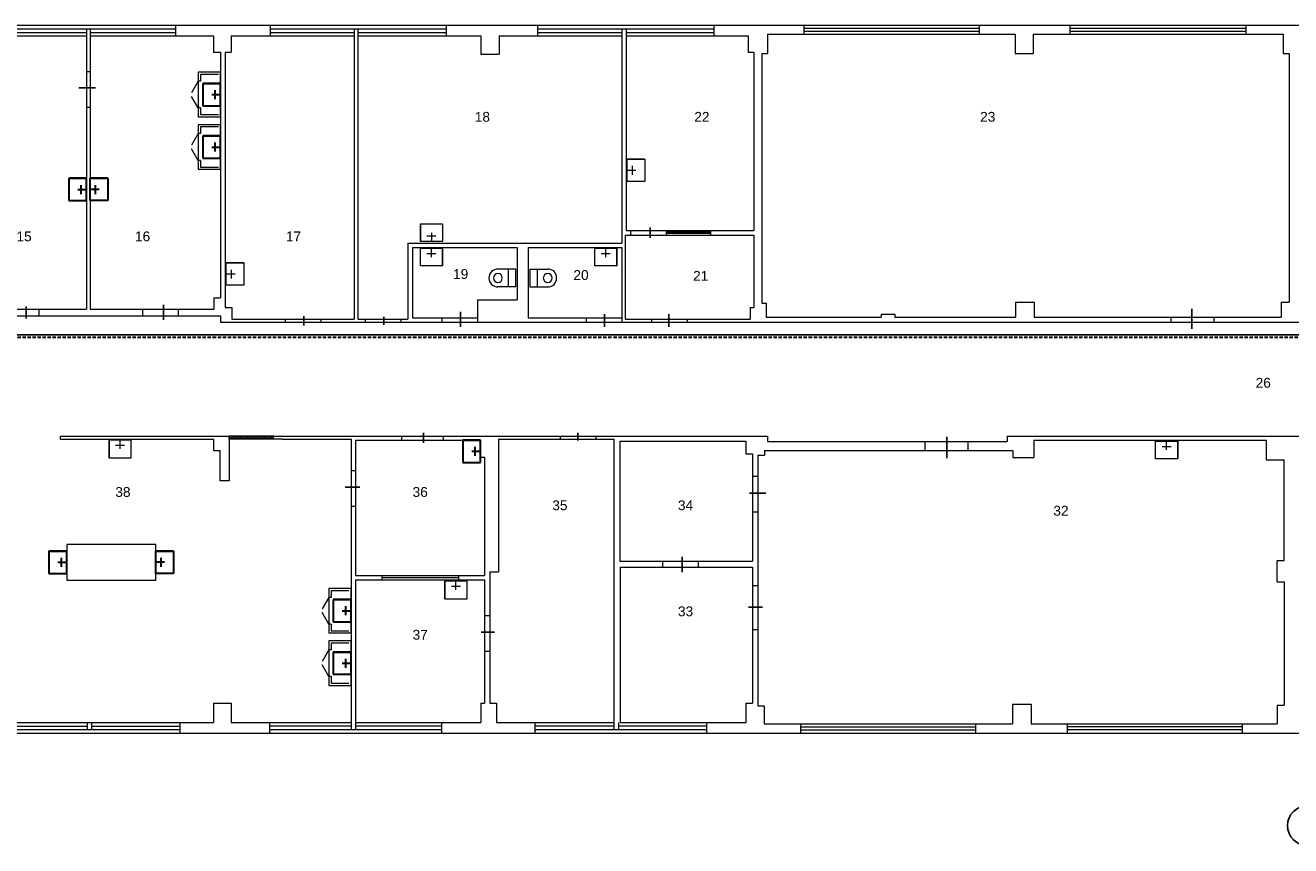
# Model space of a CAD drawing. Header units: millimetres. Extents: x -1662057 to -197461, y -941126 to 63888.
# Tile 158 of 209: x -1623283 to -1594859, y -314700 to -296276. Entities that reach past the tile are written whole.
import ezdxf

# ---------------------------------------------------------------- set-up
doc = ezdxf.new("R2010")
doc.units = ezdxf.units.MM
doc.linetypes.add('( DASHED )', pattern=[0.75, 0.5, -0.25])
doc.layers.get('0').update_dxf_attribs({"linetype": 'CONTINUOUS'})
for name, color, linetype, lineweight in [('1_eksplikacija', 8, 'CONTINUOUS', 15), ('1_ESOSAS_SIENAS', 7, 'CONTINUOUS', 30), ('1_PROJ_SIENAS', 6, 'CONTINUOUS', 25), ('1_sanehnika', 8, 'CONTINUOUS', 15), ('S-GRID-IDEN', 1, 'CONTINUOUS', 25), ('VS_AS', 5, 'CONTINUOUS', 25)]:
    doc.layers.add(name, color=color, linetype=linetype, lineweight=lineweight)
doc.styles.add('PBL', font='arial.ttf')

# ---------------------------------------------------------------- blocks, each defined once
blk = doc.blocks.new('izlietne')
at = {"layer": '1_ESOSAS_SIENAS', "color": 0}
for p, q in [((-250.4, -398.68), (-250.4, 0)), ((250.5, 0), (-250.4, 0)), ((-250.4, 0), (-250.4, -398.68)), ((0, -197.63), (0, 0)), ((250.5, -398.68), (250.5, 0)), ((250.5, -398.68), (250.5, 0)), ((102.4, -120.05), (-98.7, -120.05)), ((-250.4, -398.68), (250.5, -398.68))]:
    blk.add_line(p, q, dxfattribs=at)
blk = doc.blocks.new('Grid - Ass 4_0mm-197408-Pirmā stāva plāns uz atzīmes 0_000 M1-150')
at = {"layer": 'S-GRID-IDEN'}
blk.add_circle((0, 0), 3, dxfattribs=at)

msp = doc.modelspace()

# ---------------------------------------------------------------- hatches: boundary and pattern name
at = {"linetype": 'ByBlock', "lineweight": 9, "true_color": 0x636466}
h = msp.add_hatch(dxfattribs=at)
h.set_pattern_fill('ANSI32', color=251, scale=5, style=0)
h.set_pattern_definition([(45, (-1662062.79, -281528.614), (-33.67596, 33.67596), []), (45, (-1662040.34, -281528.614), (-33.67596, 33.67596), [])])
h.paths.add_polyline_path([(-1617704.45397, -305504.88512), (-1618706.25397, -305504.88512), (-1618706.25397, -305571.98512), (-1617704.45397, -305571.98512)])

# ---------------------------------------------------------------- linework, layer by layer
at = {"color": 18, "true_color": 0x000000}
for p, q in [((-1622079.7953, -297682.34247), (-1621706.98311, -297682.34247)), ((-1609244.75983, -301046.18204), (-1609244.75983, -300814.33235)), ((-1623265.01495, -302860.64189), (-1623265.01495, -302589.46004)), ((-1620178.94117, -302890.65037), (-1620178.94117, -302551.78624)), ((-1597079.38236, -303092.33365), (-1597079.38236, -302646.41823)), ((-1617028.86091, -303019.88687), (-1617028.86091, -302810.23292)), ((-1615230.87391, -303001.96602), (-1615230.87391, -302821.16759)), ((-1613508.21622, -303047.49994), (-1613508.21622, -302710.3784)), ((-1610274.93355, -303050.28493), (-1610274.93355, -302761.82978)), ((-1608825.77884, -303050.62713), (-1608825.77884, -302760.01347)), ((-1614338.59357, -305649.82969), (-1614338.59357, -305424.71874)), ((-1610875.10395, -305598.42043), (-1610875.10395, -305431.10475)), ((-1602584.52833, -305997.07513), (-1602584.52833, -305521.27232)), ((-1616095.13563, -306646.6744), (-1615766.43683, -306646.6744)), ((-1607014.25732, -306781.77045), (-1606651.49385, -306781.77045)), ((-1608531.26491, -308554.87125), (-1608531.26491, -308216.10715)), ((-1607039.47527, -309343.04124), (-1606724.75572, -309343.04124)), ((-1613044.83336, -309901.52003), (-1612742.92713, -309901.52003))]:
    msp.add_line(p, q, dxfattribs=at)
at = {"layer": '1_ESOSAS_SIENAS', "color": 251, "lineweight": 9, "true_color": 0x636466}
for p, q in [((-1641019.45397, -296276.28512), (-1582585.35397, -296276.28512)), ((-1623765.05397, -296357.28512), (-1619905.65397, -296357.28512)), ((-1623765.05397, -296435.08512), (-1621905.95397, -296435.08512)), ((-1621905.95397, -296357.28512), (-1621905.95397, -296516.08512)), ((-1621824.75397, -296357.28512), (-1621824.75397, -296516.08512)), ((-1621824.75397, -296435.08512), (-1619905.65397, -296435.08512)), ((-1619905.65397, -296276.28512), (-1619905.65397, -296516.08512)), ((-1617785.45397, -296276.28512), (-1617785.45397, -296516.08512)), ((-1617785.45397, -296357.28512), (-1613827.35397, -296357.28512)), ((-1617785.45397, -296435.08512), (-1615894.65397, -296435.08512)), ((-1615894.65397, -296357.28512), (-1615894.65397, -296516.08512)), ((-1615816.95397, -296357.28512), (-1615816.95397, -296516.08512)), ((-1615816.95397, -296435.08512), (-1613827.35397, -296435.08512)), ((-1613827.35397, -296276.28512), (-1613827.35397, -296516.08512)), ((-1611777.65397, -296276.28512), (-1611777.65397, -296516.08512)), ((-1611777.65397, -296357.28512), (-1607819.55397, -296357.28512)), ((-1611777.65397, -296435.08512), (-1609886.75397, -296435.08512)), ((-1609886.75397, -296357.28512), (-1609886.75397, -296516.08512)), ((-1609788.05397, -296357.28512), (-1609788.05397, -296516.08512)), ((-1609788.05397, -296435.08512), (-1607819.55397, -296435.08512)), ((-1607819.55397, -296276.28512), (-1607819.55397, -296516.08512)), ((-1605787.55397, -296477.38512), (-1605787.55397, -296276.28512)), ((-1605787.55397, -296343.28512), (-1601850.55397, -296343.28512)), ((-1605787.55397, -296410.18512), (-1601850.55397, -296410.18512)), ((-1601850.55397, -296477.38512), (-1601850.55397, -296276.28512)), ((-1599811.45397, -296477.38512), (-1599811.45397, -296276.28512)), ((-1599811.45397, -296343.28512), (-1595860.35397, -296343.28512)), ((-1599811.45397, -296410.18512), (-1595860.35397, -296410.18512)), ((-1595860.35397, -296477.38512), (-1595860.35397, -296276.28512)), ((-1624632.95397, -296516.08512), (-1621905.95397, -296516.08512)), ((-1621905.95397, -296516.08512), (-1621905.95397, -297316.98512)), ((-1621824.75397, -296516.08512), (-1621824.75397, -297316.98512)), ((-1621824.75397, -296516.08512), (-1619055.45397, -296516.08512)), ((-1619055.45397, -296516.08512), (-1619055.45397, -296875.98512)), ((-1618656.95397, -296516.08512), (-1618656.95397, -296875.98512)), ((-1618656.95397, -296516.08512), (-1615894.65397, -296516.08512)), ((-1618656.95397, -296516.08512), (-1618656.95397, -296875.98512)), ((-1615894.65397, -296516.08512), (-1615894.65397, -302873.28512)), ((-1615816.95397, -296516.08512), (-1615816.95397, -302873.28512)), ((-1615816.95397, -296516.08512), (-1613047.65397, -296516.08512)), ((-1613047.65397, -296516.08512), (-1613047.65397, -296925.38512)), ((-1612638.45397, -296516.08512), (-1612638.45397, -296925.38512)), ((-1612638.45397, -296516.08512), (-1609886.75397, -296516.08512)), ((-1609886.75397, -296516.08512), (-1609886.75397, -301165.68512)), ((-1609788.05397, -296516.08512), (-1607046.95397, -296516.08512)), ((-1609788.05397, -296516.08512), (-1609788.05397, -300883.48512)), ((-1607046.95397, -296516.08512), (-1607046.95397, -296875.98512)), ((-1606609.45397, -296477.38512), (-1601049.75397, -296477.38512)), ((-1606609.45397, -296477.38512), (-1606609.45397, -296907.68512)), ((-1601049.75397, -296477.38512), (-1601049.75397, -296907.68512)), ((-1600640.45397, -296477.38512), (-1600640.45397, -296907.68512)), ((-1600640.45397, -296477.38512), (-1595031.35397, -296477.38512)), ((-1595031.35397, -296477.38512), (-1595031.35397, -296907.68512)), ((-1619055.45397, -296875.98512), (-1618896.65397, -296875.98512)), ((-1618896.65397, -296875.98512), (-1618896.65397, -302393.38512)), ((-1618794.45397, -296875.98512), (-1618794.45397, -302615.68512)), ((-1618794.45397, -296875.98512), (-1618656.95397, -296875.98512)), ((-1613047.65397, -296925.38512), (-1612638.45397, -296925.38512)), ((-1607046.95397, -296875.98512), (-1606919.95397, -296875.98512)), ((-1606919.95397, -296875.98512), (-1606919.95397, -300883.48512)), ((-1606740.05397, -296907.68512), (-1606609.45397, -296907.68512)), ((-1606740.05397, -296907.68512), (-1606740.05397, -302513.42698)), ((-1601049.75397, -296907.68512), (-1600640.45397, -296907.68512)), ((-1595031.35397, -296907.68512), (-1594893.75397, -296907.68512)), ((-1594893.75397, -296907.68512), (-1594893.75397, -302495.58512)), ((-1621905.95397, -297271.42114), (-1621905.95397, -302654.38512)), ((-1621824.75397, -297287.85737), (-1621824.75397, -302654.38512)), ((-1621905.95397, -297316.98512), (-1621824.75397, -297316.98512)), ((-1621905.95397, -298114.18512), (-1621824.75397, -298114.18512)), ((-1609809.15397, -300985.88512), (-1609809.15397, -302873.28512)), ((-1609809.15397, -300985.88512), (-1608844.31367, -300985.88512)), ((-1609788.05397, -300883.48512), (-1608857.03083, -300883.48512)), ((-1609689.25397, -300883.48512), (-1609689.25397, -300985.88512)), ((-1608888.45397, -300883.48512), (-1606919.95397, -300883.48512)), ((-1608888.45397, -300883.48512), (-1608888.45397, -300985.88512)), ((-1608888.45397, -300883.48512), (-1608888.45397, -300985.88512)), ((-1607890.05397, -300918.78512), (-1608888.45397, -300918.78512)), ((-1607890.05397, -300950.58512), (-1608888.45397, -300950.58512)), ((-1608888.45397, -300985.88512), (-1606919.95397, -300985.88512)), ((-1607890.05397, -300883.48512), (-1607890.05397, -300985.88512)), ((-1606919.95397, -300985.88512), (-1606919.95397, -302615.68512)), ((-1614688.15397, -301165.68512), (-1609886.75397, -301165.68512)), ((-1614688.15397, -301165.68512), (-1614688.15397, -302873.28512)), ((-1614585.75397, -301264.48512), (-1612236.25397, -301264.48512)), ((-1614585.75397, -301264.48512), (-1614585.75397, -302844.98512)), ((-1612236.25397, -301264.48512), (-1612236.25397, -302442.68512)), ((-1611985.85397, -301264.48512), (-1611985.85397, -302844.98512)), ((-1611985.85397, -301264.48512), (-1609886.75397, -301264.48512)), ((-1609886.75397, -301264.48512), (-1609886.75397, -302844.98512)), ((-1619044.95397, -302393.38512), (-1619044.95397, -302654.38512)), ((-1619044.95397, -302393.38512), (-1618896.65397, -302393.38512)), ((-1624692.85397, -302654.38512), (-1622946.16052, -302654.38512)), ((-1622974.85397, -302654.38512), (-1621905.95397, -302654.38512)), ((-1622974.85397, -302802.68512), (-1622974.85397, -302654.38512)), ((-1621824.75397, -302654.38512), (-1619843.21067, -302654.38512)), ((-1620646.55397, -302654.38512), (-1620646.55397, -302802.68512)), ((-1619845.75397, -302654.38512), (-1619044.95397, -302654.38512)), ((-1619845.75397, -302654.38512), (-1619845.75397, -302802.68512)), ((-1618794.45397, -302615.68512), (-1618646.35397, -302615.68512)), ((-1618646.35397, -302615.68512), (-1618646.35397, -302873.28512)), ((-1613128.85397, -302442.68512), (-1613128.85397, -302844.98512)), ((-1613128.85397, -302442.68512), (-1612236.25397, -302442.68512)), ((-1606997.55397, -302615.68512), (-1606997.55397, -302873.28512)), ((-1606997.55397, -302615.68512), (-1606919.95397, -302615.68512)), ((-1606740.05397, -302513.42698), (-1606637.75397, -302513.28512)), ((-1606637.75397, -302513.28512), (-1606637.75397, -302834.38512)), ((-1601039.15397, -302495.58512), (-1600619.35397, -302495.58512)), ((-1601039.15397, -302495.58512), (-1601039.15397, -302834.38512)), ((-1600619.35397, -302495.58512), (-1600619.35397, -302834.38512)), ((-1595073.65397, -302495.58512), (-1595073.65397, -302834.38512)), ((-1595073.65397, -302495.58512), (-1594893.75397, -302495.58512)), ((-1624375.35397, -302802.68512), (-1622834.2183, -302802.68512)), ((-1622974.85397, -302802.68512), (-1621553.15397, -302802.68512)), ((-1621553.15397, -302802.68512), (-1621464.95397, -302802.68512)), ((-1621464.95397, -302802.68512), (-1619823.06516, -302802.68512)), ((-1619845.75397, -302802.68512), (-1618896.65397, -302802.68512)), ((-1618896.65397, -302802.68512), (-1618896.65397, -302943.78512)), ((-1618896.65397, -302943.78512), (-1616611.34637, -302943.78512)), ((-1618646.35397, -302873.28512), (-1616638.3553, -302873.28512)), ((-1617446.85397, -302873.28512), (-1617446.85397, -302943.78512)), ((-1616646.05397, -302873.28512), (-1615894.65397, -302873.28512)), ((-1616646.05397, -302873.28512), (-1616646.05397, -302943.78512)), ((-1616646.05397, -302943.78512), (-1615647.65397, -302943.78512)), ((-1615816.95397, -302873.28512), (-1615647.65397, -302873.28512)), ((-1615658.50929, -302943.78512), (-1613118.9727, -302943.78512)), ((-1615656.45387, -302873.28512), (-1614688.15397, -302873.28512)), ((-1615647.65397, -302873.28512), (-1615647.65397, -302943.78512)), ((-1614846.85397, -302873.28512), (-1614846.85397, -302943.78512)), ((-1614585.75397, -302844.98512), (-1613118.9727, -302844.98512)), ((-1613926.15397, -302844.98512), (-1613926.15397, -302943.78512)), ((-1613128.85397, -302844.98512), (-1613128.85397, -302943.78512)), ((-1613128.85397, -302943.78512), (-1609872.88874, -302943.78512)), ((-1611985.85397, -302844.98512), (-1609883.2019, -302844.98512)), ((-1610687.65397, -302844.98512), (-1610687.65397, -302943.78512)), ((-1609886.75397, -302844.98512), (-1609886.75397, -302943.78512)), ((-1609886.75397, -302943.78512), (-1609209.45397, -302943.78512)), ((-1609809.15397, -302873.28512), (-1609209.45397, -302873.28512)), ((-1609221.60932, -302873.28512), (-1606997.55397, -302873.28512)), ((-1609221.60932, -302943.78512), (-1597550.15397, -302943.78512)), ((-1609209.45397, -302943.78512), (-1609209.45397, -302873.28512)), ((-1608408.65397, -302943.78512), (-1608408.65397, -302873.28512)), ((-1606637.75397, -302834.38512), (-1604058.95397, -302834.38512)), ((-1604058.95397, -302763.78512), (-1604058.95397, -302834.38512)), ((-1604058.95397, -302763.78512), (-1603748.45397, -302763.78512)), ((-1603748.45397, -302763.78512), (-1603748.49545, -302834.38512)), ((-1603748.49545, -302834.38512), (-1601039.15397, -302834.38512)), ((-1600619.35397, -302834.38512), (-1597550.15397, -302834.38512)), ((-1597669.02324, -302943.78512), (-1593433.25397, -302943.78512)), ((-1597565.43492, -302834.38512), (-1595073.65397, -302834.38512)), ((-1597550.15397, -302834.38512), (-1597550.15397, -302943.78512)), ((-1596583.55397, -302834.38512), (-1596583.55397, -302943.78512)), ((-1622495.05397, -305504.88512), (-1618706.25397, -305504.88512)), ((-1622495.05397, -305571.98512), (-1622495.05397, -305504.88512)), ((-1618706.25397, -305504.88512), (-1618706.25397, -306503.28512)), ((-1617704.45397, -305504.88512), (-1613827.11872, -305504.88512)), ((-1614836.25397, -305504.88512), (-1614836.25397, -305593.08512)), ((-1613897.85397, -305504.88512), (-1610454.81279, -305504.88512)), ((-1613897.85397, -305504.88512), (-1613897.85397, -305593.08512)), ((-1611259.15397, -305571.98512), (-1611259.15397, -305504.88512)), ((-1610458.25397, -305504.88512), (-1606609.45397, -305504.88512)), ((-1610458.25397, -305571.98512), (-1610458.25397, -305504.88512)), ((-1606609.45397, -305504.88512), (-1606609.45397, -305624.88512)), ((-1601229.65397, -305504.88512), (-1593934.15397, -305504.88512)), ((-1622495.05397, -305571.98512), (-1619055.45397, -305571.98512)), ((-1619055.45397, -305571.98512), (-1619055.45397, -305822.38512)), ((-1619055.45397, -305822.38512), (-1618903.85397, -305822.38512)), ((-1617506.75397, -305571.98512), (-1615965.15397, -305571.98512)), ((-1615965.15397, -305571.98512), (-1615965.15397, -306273.98512)), ((-1615866.35397, -305593.08512), (-1615866.35397, -306273.98512)), ((-1615866.35397, -305593.08512), (-1613790.02501, -305593.08512)), ((-1613897.85397, -305593.08512), (-1613058.25397, -305593.08512)), ((-1613058.25397, -305593.08512), (-1613058.25397, -305974.08512)), ((-1612656.15397, -305571.98512), (-1612656.15397, -308552.96512)), ((-1612656.15397, -305571.98512), (-1610451.39911, -305571.98512)), ((-1610458.25397, -305571.98512), (-1610059.65397, -305571.98512)), ((-1610059.65397, -305571.98512), (-1610059.65397, -311932.43512)), ((-1609929.15397, -305614.28512), (-1607099.85397, -305614.28512)), ((-1609929.15397, -305614.28512), (-1609929.15397, -308313.08512)), ((-1607099.85397, -305614.28512), (-1607099.85397, -305903.48512)), ((-1606680.05397, -305822.38512), (-1602072.3443, -305822.38512)), ((-1606680.05397, -305822.38512), (-1606680.05397, -305931.78512)), ((-1606609.45397, -305624.88512), (-1601863.13627, -305624.88512)), ((-1603071.15397, -305822.38512), (-1603071.15397, -305624.88512)), ((-1602100.95397, -305624.88512), (-1601229.65397, -305624.88512)), ((-1602100.95397, -305822.38512), (-1602100.95397, -305624.88512)), ((-1602100.95397, -305822.38512), (-1601099.15397, -305822.38512)), ((-1601099.15397, -305822.38512), (-1601099.15397, -305984.68512)), ((-1600629.95397, -305593.08512), (-1595412.35397, -305593.08512)), ((-1600629.95397, -305593.08512), (-1600629.95397, -305984.68512)), ((-1595412.35397, -305593.08512), (-1595412.35397, -306033.98512)), ((-1613058.25397, -305974.08512), (-1612966.55397, -305974.08512)), ((-1612966.55397, -305974.08512), (-1612966.55397, -308633.96512)), ((-1607099.85397, -305903.48512), (-1606948.15397, -305903.48512)), ((-1606948.15397, -305903.48512), (-1606948.15397, -306404.48512)), ((-1606828.25397, -305931.78512), (-1606828.25397, -306404.48512)), ((-1606828.25397, -305931.78512), (-1606680.05397, -305931.78512)), ((-1601099.15397, -305984.68512), (-1600629.95397, -305984.68512)), ((-1595412.35397, -306033.98512), (-1595003.15397, -306033.98512)), ((-1595003.15397, -308291.78512), (-1595003.15397, -306033.98512)), ((-1615965.15397, -306262.74491), (-1615965.15397, -311932.43512)), ((-1615965.15397, -306273.98512), (-1615866.35397, -306273.98512)), ((-1615866.35397, -306254.21618), (-1615866.35397, -308633.96512)), ((-1606948.15397, -306383.44215), (-1606948.15397, -308313.08512)), ((-1606828.25397, -306365.54236), (-1606828.25397, -308863.27512)), ((-1606948.15397, -306404.48512), (-1606828.25397, -306404.48512)), ((-1615965.15397, -307074.68512), (-1615866.35397, -307074.68512)), ((-1606948.15397, -307201.78512), (-1606828.25397, -307201.78512)), ((-1609929.15397, -308313.08512), (-1608958.95397, -308313.08512)), ((-1608993.5299, -308313.08512), (-1606948.15397, -308313.08512)), ((-1608958.95397, -308443.48512), (-1608958.95397, -308313.08512)), ((-1608158.15397, -308443.48512), (-1608158.15397, -308313.08512)), ((-1595161.85397, -308771.65512), (-1595161.85397, -308291.78512)), ((-1595161.85397, -308291.78512), (-1595003.15397, -308291.78512)), ((-1615866.35397, -308633.96512), (-1612966.55397, -308633.96512)), ((-1615277.25397, -308633.96512), (-1615277.25397, -308732.77512)), ((-1613548.65397, -308633.96512), (-1613548.65397, -308732.77512)), ((-1612846.65397, -308552.96512), (-1612846.65397, -310366.9936)), ((-1612846.65397, -308552.96512), (-1612656.15397, -308552.96512)), ((-1609918.55397, -308443.48512), (-1608958.95397, -308443.48512)), ((-1609918.55397, -308443.48512), (-1609918.55397, -311932.43512)), ((-1609002.34056, -308443.48512), (-1606948.15397, -308443.48512)), ((-1606948.15397, -308443.48512), (-1606948.15397, -308863.27512)), ((-1615866.35397, -308732.77512), (-1612966.55397, -308732.77512)), ((-1615866.35397, -308732.77512), (-1615866.35397, -311932.43512)), ((-1613548.65397, -308683.45512), (-1615277.25397, -308683.45512)), ((-1612966.55397, -308732.77512), (-1612966.55397, -310384.23531)), ((-1606948.15397, -308855.7615), (-1606948.15397, -311502.08512)), ((-1606828.25397, -308863.27512), (-1606948.15397, -308863.27512)), ((-1606828.25397, -308860.19433), (-1606828.25397, -311562.01512)), ((-1595161.85397, -308771.65512), (-1595003.15397, -308771.65512)), ((-1595003.15397, -308771.65512), (-1595003.15397, -311540.95512)), ((-1612966.55397, -309533.54512), (-1612846.65397, -309533.54512)), ((-1606828.25397, -309851.04512), (-1606948.15397, -309851.04512)), ((-1612966.55397, -310330.89512), (-1612966.55397, -311502.08512)), ((-1612966.55397, -310330.89512), (-1612846.65397, -310330.89512)), ((-1612846.65397, -310330.89512), (-1612846.65397, -311502.08512)), ((-1619055.45397, -311502.08512), (-1618656.95397, -311502.08512)), ((-1619055.45397, -311502.08512), (-1619055.45397, -311932.43512)), ((-1618656.95397, -311502.08512), (-1618656.95397, -311932.43512)), ((-1613047.65397, -311502.08512), (-1612966.55397, -311502.08512)), ((-1613047.65397, -311502.08512), (-1613047.65397, -311932.43512)), ((-1612846.65397, -311502.08512), (-1612698.45397, -311502.08512)), ((-1612698.45397, -311502.08512), (-1612698.45397, -311932.43512)), ((-1607099.85397, -311502.08512), (-1606948.15397, -311502.08512)), ((-1607099.85397, -311502.08512), (-1607099.85397, -311932.43512)), ((-1606828.25397, -311562.01512), (-1606687.15397, -311562.01512)), ((-1606687.15397, -311562.01512), (-1606687.15397, -311960.69512)), ((-1601109.65397, -311523.32512), (-1601109.65397, -311960.69512)), ((-1601109.65397, -311523.32512), (-1600689.85397, -311523.32512)), ((-1600689.85397, -311523.32512), (-1600689.85397, -311960.69512)), ((-1595161.85397, -311540.95512), (-1595161.85397, -311960.69512)), ((-1595161.85397, -311540.95512), (-1595003.15397, -311540.95512)), ((-1624632.95397, -311932.43512), (-1621895.25397, -311932.43512)), ((-1623775.65397, -312013.61512), (-1621895.25397, -312013.61512)), ((-1621895.25397, -311932.43512), (-1621895.25397, -312091.18512)), ((-1621793.05397, -311932.43512), (-1619055.45397, -311932.43512)), ((-1621793.05397, -311932.43512), (-1621793.05397, -312091.18512)), ((-1621793.05397, -312013.61512), (-1619813.85397, -312013.61512)), ((-1619813.85397, -311932.43512), (-1619813.85397, -312172.36512)), ((-1618656.95397, -311932.43512), (-1615965.15397, -311932.43512)), ((-1617796.05397, -311932.43512), (-1617796.05397, -312172.36512)), ((-1617796.05397, -312010.18512), (-1615965.15397, -312010.18512)), ((-1615965.15397, -311932.43512), (-1615965.15397, -312091.18512)), ((-1615866.35397, -311932.43512), (-1613047.65397, -311932.43512)), ((-1615866.35397, -311932.43512), (-1615866.35397, -312091.18512)), ((-1615866.35397, -312010.18512), (-1613936.65397, -312010.18512)), ((-1613936.65397, -311932.43512), (-1613936.65397, -312172.36512)), ((-1612698.45397, -311932.43512), (-1610059.65397, -311932.43512)), ((-1611837.65397, -311932.43512), (-1611837.65397, -312172.36512)), ((-1611837.65397, -312010.18512), (-1610059.65397, -312010.18512)), ((-1610059.65397, -311932.43512), (-1610059.65397, -312091.18512)), ((-1609957.35397, -311932.43512), (-1609957.35397, -312091.18512)), ((-1609957.35397, -312010.18512), (-1607978.25397, -312010.18512)), ((-1609918.55397, -311932.43512), (-1607099.85397, -311932.43512)), ((-1607978.25397, -311932.43512), (-1607978.25397, -312172.36512)), ((-1606687.15397, -311960.69512), (-1601109.65397, -311960.69512)), ((-1605868.65397, -311960.69512), (-1605868.65397, -312172.36512)), ((-1605868.65397, -312031.24512), (-1601938.75397, -312031.24512)), ((-1601938.75397, -311960.69512), (-1601938.75397, -312172.36512)), ((-1600689.85397, -311960.69512), (-1595161.85397, -311960.69512)), ((-1599882.05397, -311960.69512), (-1599882.05397, -312172.36512)), ((-1595952.05397, -312031.24512), (-1599882.05397, -312031.24512)), ((-1595952.05397, -311960.69512), (-1595952.05397, -312172.36512)), ((-1649256.80397, -312172.36512), (-1589094.05397, -312172.36512)), ((-1623775.65397, -312091.18512), (-1619813.85397, -312091.18512)), ((-1617796.05397, -312091.18512), (-1613936.65397, -312091.18512)), ((-1611837.65397, -312091.18512), (-1607978.25397, -312091.18512)), ((-1605868.65397, -312101.80512), (-1601938.75397, -312101.80512)), ((-1595952.05397, -312101.80512), (-1599882.05397, -312101.80512))]:
    msp.add_line(p, q, dxfattribs=at)
at = {"layer": '1_ESOSAS_SIENAS', "color": 251, "linetype": 'ByBlock', "lineweight": 9, "true_color": 0x636466}
for p, q in [((-1601229.65397, -305504.88512), (-1601229.65397, -305624.88512)), ((-1618903.85397, -306503.28512), (-1618903.85397, -305822.38512)), ((-1617506.75397, -305571.98512), (-1617704.45397, -305571.98512)), ((-1618706.25397, -306503.28512), (-1618903.85397, -306503.28512)), ((-1621895.25397, -311932.43512), (-1621793.05397, -311932.43512))]:
    msp.add_line(p, q, dxfattribs=at)
at = {"layer": '1_PROJ_SIENAS', "color": 251, "linetype": 'ByBlock', "lineweight": 9, "true_color": 0x636466}
for p, q in [((-1617704.45397, -305504.88512), (-1618706.25397, -305504.88512)), ((-1618706.25397, -305571.98512), (-1618706.25397, -305504.88512)), ((-1617704.45397, -305571.98512), (-1617704.45397, -305504.88512)), ((-1617704.45397, -305571.98512), (-1618706.25397, -305571.98512))]:
    msp.add_line(p, q, dxfattribs=at)
at = {"layer": '1_sanehnika', "color": 251, "linetype": 'ByBlock', "lineweight": 9, "true_color": 0x636466}
for p, q in [((-1619396.69849, -297531.38106), (-1619546.69849, -297791.18868)), ((-1619346.69849, -297531.44067), (-1619396.34082, -297531.38148)), ((-1619396.69849, -298131.38148), (-1619546.69849, -297871.57386)), ((-1619346.69849, -298131.4411), (-1619397.05616, -298131.38106)), ((-1619396.69849, -298709.12756), (-1619546.69849, -298968.93518)), ((-1619346.69849, -298709.18717), (-1619396.34082, -298709.12799)), ((-1619396.69849, -299309.12799), (-1619546.69849, -299049.32037)), ((-1609368.25397, -299285.38512), (-1609766.85397, -299285.38512)), ((-1609766.85397, -299782.88512), (-1609766.85397, -299285.38512)), ((-1609766.85397, -299285.38512), (-1609368.25397, -299285.38512)), ((-1609368.25397, -299285.38512), (-1609368.25397, -299782.88512)), ((-1619346.69849, -299309.1876), (-1619397.05616, -299309.12756)), ((-1609569.25397, -299535.88512), (-1609766.85397, -299535.88512)), ((-1609646.95397, -299634.68512), (-1609646.95397, -299433.68512)), ((-1609368.25397, -299782.88512), (-1609766.85397, -299782.88512)), ((-1609368.25397, -299782.88512), (-1609766.85397, -299782.88512)), ((-1614409.45397, -300731.78512), (-1614409.45397, -301133.98512)), ((-1614409.45397, -301133.98512), (-1614409.45397, -300731.78512)), ((-1614409.45397, -300731.78512), (-1613911.95397, -300731.78512)), ((-1614158.95397, -300932.98512), (-1614158.95397, -301133.98512)), ((-1613911.95397, -300731.78512), (-1613911.95397, -301133.98512)), ((-1613911.95397, -300731.78512), (-1613911.95397, -301133.98512)), ((-1613911.95397, -301133.98512), (-1614409.45397, -301133.98512)), ((-1614409.45397, -301680.78512), (-1614409.45397, -301278.58512)), ((-1614409.45397, -301278.58512), (-1613911.95397, -301278.58512)), ((-1614409.45397, -301680.78512), (-1614409.45397, -301278.58512)), ((-1614060.15397, -301013.98512), (-1614261.25397, -301013.98512)), ((-1614158.95397, -301479.78512), (-1614158.95397, -301278.58512)), ((-1613911.95397, -301680.78512), (-1613911.95397, -301278.58512)), ((-1613911.95397, -301278.58512), (-1613911.95397, -301680.78512)), ((-1610493.55397, -301680.78512), (-1610493.55397, -301278.58512)), ((-1610493.55397, -301278.58512), (-1609996.15397, -301278.58512)), ((-1610493.55397, -301680.78512), (-1610493.55397, -301278.58512)), ((-1610243.15397, -301479.78512), (-1610243.15397, -301278.58512)), ((-1609996.15397, -301680.78512), (-1609996.15397, -301278.58512)), ((-1609996.15397, -301278.58512), (-1609996.15397, -301680.78512)), ((-1614261.25397, -301398.58512), (-1614060.15397, -301398.58512)), ((-1610345.45397, -301398.58512), (-1610144.35397, -301398.58512)), ((-1618371.15397, -301613.68512), (-1618769.75397, -301613.68512)), ((-1618769.75397, -302114.78512), (-1618769.75397, -301613.68512)), ((-1618769.75397, -301613.68512), (-1618371.15397, -301613.68512)), ((-1618649.75397, -301963.08512), (-1618649.75397, -301765.38512)), ((-1618371.15397, -301613.68512), (-1618371.15397, -302114.78512)), ((-1613911.95397, -301680.78512), (-1614409.45397, -301680.78512)), ((-1612268.05397, -301751.38512), (-1612666.65397, -301751.38512)), ((-1612426.75397, -302150.08512), (-1612426.75397, -301751.38512)), ((-1612268.05397, -302150.08512), (-1612268.05397, -301751.38512)), ((-1611947.05397, -301751.38512), (-1611544.85397, -301751.38512)), ((-1611947.05397, -301751.38512), (-1611947.05397, -302150.08512)), ((-1611784.75397, -301751.38512), (-1611784.75397, -302150.08512)), ((-1609996.15397, -301680.78512), (-1610493.55397, -301680.78512)), ((-1618572.15397, -301864.18512), (-1618769.75397, -301864.18512)), ((-1618371.15397, -302114.78512), (-1618769.75397, -302114.78512)), ((-1618371.15397, -302114.78512), (-1618769.75397, -302114.78512)), ((-1612268.05397, -302150.08512), (-1612666.65397, -302150.08512)), ((-1611947.05397, -302150.08512), (-1611544.85397, -302150.08512)), ((-1621553.15397, -305504.88512), (-1621464.95397, -305504.88512)), ((-1621553.15397, -305504.88512), (-1621464.95397, -305504.88512)), ((-1621401.35397, -305991.68512), (-1621401.35397, -305593.08512)), ((-1620904.05397, -305593.08512), (-1621401.35397, -305593.08512)), ((-1621401.35397, -305593.08512), (-1621401.35397, -305991.68512)), ((-1621052.25397, -305713.08512), (-1621253.25397, -305713.08512)), ((-1621151.05397, -305790.68512), (-1621151.05397, -305593.08512)), ((-1620904.05397, -305991.68512), (-1620904.05397, -305593.08512)), ((-1620904.05397, -305991.68512), (-1620904.05397, -305593.08512)), ((-1613058.25397, -305593.08512), (-1613058.25397, -305974.08512)), ((-1621401.35397, -305991.68512), (-1620904.05397, -305991.68512)), ((-1613859.05397, -309156.11512), (-1613859.05397, -308757.43512)), ((-1613358.15397, -308757.43512), (-1613859.05397, -308757.43512)), ((-1613859.05397, -308757.43512), (-1613859.05397, -309156.11512)), ((-1613509.85397, -308877.46512), (-1613710.85397, -308877.46512)), ((-1613608.65397, -308955.06512), (-1613608.65397, -308757.43512)), ((-1613358.15397, -309156.11512), (-1613358.15397, -308757.43512)), ((-1613358.15397, -309156.11512), (-1613358.15397, -308757.43512)), ((-1616465.15397, -309123.33108), (-1616615.15397, -309383.1387)), ((-1616415.15397, -309123.39069), (-1616464.7963, -309123.3315)), ((-1613859.05397, -309156.11512), (-1613358.15397, -309156.11512)), ((-1616465.15397, -309723.3315), (-1616615.15397, -309463.52388)), ((-1616415.15397, -309723.39112), (-1616465.51164, -309723.33108)), ((-1616465.15397, -310301.07758), (-1616615.15397, -310560.8852)), ((-1616415.15397, -310301.13719), (-1616464.7963, -310301.07801)), ((-1616465.15397, -310901.07801), (-1616615.15397, -310641.27038)), ((-1616415.15397, -310901.13762), (-1616465.51164, -310901.07758))]:
    msp.add_line(p, q, dxfattribs=at)
at = {"layer": '1_sanehnika', "color": 251, "lineweight": 9, "true_color": 0x636466}
for p, q in [((-1597895.85397, -306012.98512), (-1597895.85397, -305614.28512)), ((-1597895.85397, -305614.28512), (-1597394.95397, -305614.28512)), ((-1597895.85397, -306012.98512), (-1597895.85397, -305614.28512)), ((-1597744.15397, -305734.18512), (-1597546.65397, -305734.18512)), ((-1597645.45397, -305811.78512), (-1597645.45397, -305614.28512)), ((-1597394.95397, -306012.98512), (-1597394.95397, -305614.28512)), ((-1597394.95397, -305614.28512), (-1597394.95397, -306012.98512)), ((-1597394.95397, -306012.98512), (-1597895.85397, -306012.98512))]:
    msp.add_line(p, q, dxfattribs=at)
at = {"layer": '1_sanehnika', "color": 251, "linetype": 'ByBlock', "lineweight": 9, "true_color": 0x636466}
for points in [[(-1619396.69849, -298331.38127), (-1618896.69849, -298331.38127), (-1618896.69849, -297331.38127), (-1619396.69849, -297331.38127)], [(-1619396.69849, -299509.12777), (-1618896.69849, -299509.12777), (-1618896.69849, -298509.12777), (-1619396.69849, -298509.12777)], [(-1622352.27451, -308735.4227), (-1620352.27451, -308735.4227), (-1620352.27451, -307935.4227), (-1622352.27451, -307935.4227)], [(-1616465.15397, -309923.33129), (-1615965.15397, -309923.33129), (-1615965.15397, -308923.33129), (-1616465.15397, -308923.33129)], [(-1616465.15397, -311101.07779), (-1615965.15397, -311101.07779), (-1615965.15397, -310101.07779), (-1616465.15397, -310101.07779)]]:
    msp.add_lwpolyline(points, close=True, dxfattribs=at)
for points in [[(-1618946.69849, -297381.38127), (-1619346.69849, -297381.38127), (-1619346.69849, -297531.44067)], [(-1619346.69849, -298131.4411), (-1619346.69849, -298281.38127), (-1618946.69849, -298281.38127)], [(-1618946.69849, -298559.12777), (-1619346.69849, -298559.12777), (-1619346.69849, -298709.18717)], [(-1619346.69849, -299309.1876), (-1619346.69849, -299459.12777), (-1618946.69849, -299459.12777)], [(-1616015.15397, -308973.33129), (-1616415.15397, -308973.33129), (-1616415.15397, -309123.39069)], [(-1616415.15397, -309723.39112), (-1616415.15397, -309873.33129), (-1616015.15397, -309873.33129)], [(-1616015.15397, -310151.07779), (-1616415.15397, -310151.07779), (-1616415.15397, -310301.13719)], [(-1616415.15397, -310901.13762), (-1616415.15397, -311051.07779), (-1616015.15397, -311051.07779)]]:
    msp.add_lwpolyline(points, dxfattribs=at)
for points in [[(-1612807.85397, -301807.68512), (-1612846.65397, -301846.58512), (-1612867.75397, -301895.88512), (-1612867.75397, -301948.78512)], [(-1612666.65397, -301751.38512), (-1612719.65397, -301751.38512), (-1612768.95397, -301772.48512), (-1612807.85397, -301807.68512)], [(-1612666.65397, -301850.18512), (-1612723.15397, -301850.18512), (-1612765.45397, -301895.88512), (-1612765.45397, -301948.78512)], [(-1612567.95397, -301948.78512), (-1612567.95397, -301895.88512), (-1612610.25397, -301850.18512), (-1612666.65397, -301850.18512)], [(-1611544.85397, -301850.18512), (-1611601.25397, -301850.18512), (-1611647.15397, -301895.88512), (-1611647.15397, -301948.78512)], [(-1611403.75397, -301807.68512), (-1611442.55397, -301772.48512), (-1611491.95397, -301751.38512), (-1611544.85397, -301751.38512)], [(-1611446.05397, -301948.78512), (-1611446.05397, -301895.88512), (-1611491.95397, -301850.18512), (-1611544.85397, -301850.18512)], [(-1611347.35397, -301948.78512), (-1611347.35397, -301895.88512), (-1611368.45397, -301846.58512), (-1611403.75397, -301807.68512)], [(-1612867.75397, -301948.78512), (-1612867.75397, -302005.38512), (-1612846.65397, -302054.68512), (-1612807.85397, -302093.48512)], [(-1612807.85397, -302093.48512), (-1612768.95397, -302128.78512), (-1612719.65397, -302150.08512), (-1612666.65397, -302150.08512)], [(-1612765.45397, -301948.78512), (-1612765.45397, -302005.38512), (-1612723.15397, -302051.28512), (-1612666.65397, -302051.28512)], [(-1612666.65397, -302051.28512), (-1612610.25397, -302051.28512), (-1612567.95397, -302005.38512), (-1612567.95397, -301948.78512)], [(-1611647.15397, -301948.78512), (-1611647.15397, -302005.38512), (-1611601.25397, -302051.28512), (-1611544.85397, -302051.28512)], [(-1611544.85397, -302051.28512), (-1611491.95397, -302051.28512), (-1611446.05397, -302005.38512), (-1611446.05397, -301948.78512)], [(-1611544.85397, -302150.08512), (-1611491.95397, -302150.08512), (-1611442.55397, -302128.78512), (-1611403.75397, -302093.48512)], [(-1611403.75397, -302093.48512), (-1611368.45397, -302054.68512), (-1611347.35397, -302005.38512), (-1611347.35397, -301948.78512)]]:
    msp.add_open_spline(points, degree=3, dxfattribs=at)
at = {"layer": 'VS_AS', "color": 6, "linetype": '( DASHED )', "lineweight": 30, "ltscale": 150}
msp.add_lwpolyline([(-1573794.04414, -303139.45354), (-1573497.59451, -303139.45354), (-1573497.59451, -303127.46533), (-1573464.79673, -303127.46533), (-1573464.79673, -303139.98202), (-1572704.62877, -303139.98202), (-1572704.62877, -303124.21099), (-1572666.11783, -303124.21099), (-1572666.11783, -303141.48402), (-1572666.11783, -303390.95562), (-1575963.35294, -303390.95562), (-1575963.35294, -303284.03525), (-1576024.24043, -303284.03525), (-1576024.24043, -303280), (-1576024.24043, -303285.95447), (-1648769.50985, -303285.95447), (-1648769.50985, -303405.36372), (-1648859.65085, -303405.36372), (-1648859.65085, -301495.45547), (-1650465.63129, -301495.45547)], dxfattribs=at)
at = {"layer": 'VS_AS', "color": 5}
msp.add_lwpolyline([(-1632303.80647, -303761.75569), (-1632303.80647, -303225.65183), (-1576565.50964, -303225.65183), (-1576565.50964, -302867.11812), (-1572934.53065, -302867.11812), (-1572934.53065, -302958.29527)], dxfattribs=at)

# ---------------------------------------------------------------- block references
at = {"layer": '1_sanehnika', "color": 251, "linetype": 'ByBlock', "lineweight": 9, "true_color": 0x636466, "rotation": 270.0101832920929}
for p in [(-1618896.65398, -297831.38126), (-1618896.65398, -299009.12777), (-1621905.95397, -299962.98042), (-1613058.20947, -305843.49956), (-1622352.27451, -308335.4227), (-1615965.10947, -309423.33128), (-1615965.10947, -310601.07778)]:
    msp.add_blockref('izlietne', p, dxfattribs=at)
at = {"layer": '1_sanehnika', "color": 251, "linetype": 'ByBlock', "lineweight": 9, "true_color": 0x636466, "xscale": -1, "rotation": 89.98981670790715}
for p in [(-1621824.75397, -299962.98042), (-1620352.27451, -308335.4227)]:
    msp.add_blockref('izlietne', p, dxfattribs=at)
at = {"layer": 'S-GRID-IDEN', "color": 251, "lineweight": 13, "true_color": 0x636466, "xscale": 149.9999999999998, "yscale": 149.9999999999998, "zscale": 149.9999999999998, "rotation": 90.08143300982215}
msp.add_blockref('Grid - Ass 4_0mm-197408-Pirmā stāva plāns uz atzīmes 0_000 M1-150', (-1594480.73674, -314249.36449), dxfattribs=at)

# ---------------------------------------------------------------- texts
at = {"layer": '1_eksplikacija', "color": 251, "linetype": 'ByBlock', "lineweight": 9, "true_color": 0x636466, "style": 'PBL'}
for s, p in [('18', (-1613186.35195, -298441.18351)), ('22', (-1608256.35265, -298441.18351)), ('23', (-1601835.26315, -298441.18351)), ('15', (-1623481.02521, -301126.68408)), ('16', (-1620818.70054, -301126.68408)), ('17', (-1617430.18475, -301126.68408)), ('19', (-1613674.7855, -301971.76956)), ('20', (-1610970.19821, -301994.23507)), ('21', (-1608283.21909, -302012.77301)), ('26', (-1595646.6315, -304414.52867)), ('38', (-1621260.95166, -306866.48189)), ('36', (-1614583.81755, -306866.48189)), ('35', (-1611444.95294, -307165.28306)), ('34', (-1608622.99908, -307165.28306)), ('32', (-1600190.7582, -307287.75197)), ('33', (-1608622.99908, -309547.16411)), ('37', (-1614583.81755, -310072.84984))]:
    msp.add_text(s, height=220, dxfattribs=at).set_placement(p)

doc.saveas('drawing.dxf')
